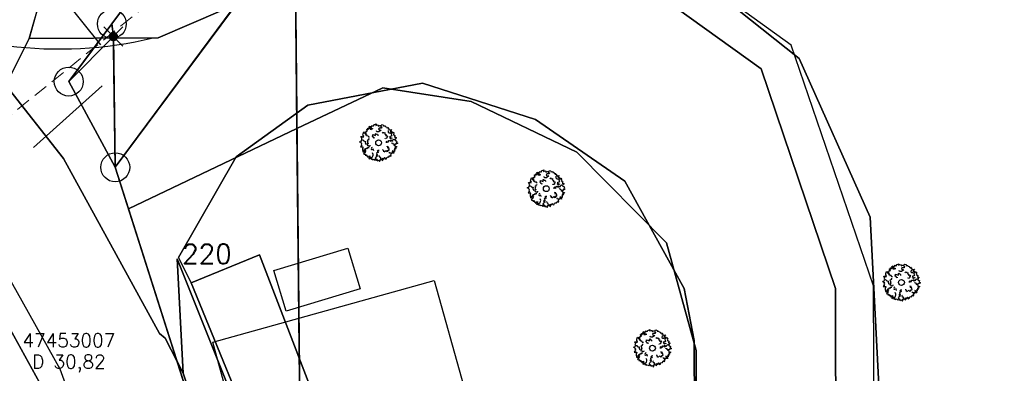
# Model space of a CAD drawing. Header units: metres. Extents: x 339653 to 341672, y 5744753 to 5747397.
# Tile 108 of 256: x 340483 to 340534, y 5745898 to 5745916. Entities that reach past the tile are written whole.
import ezdxf

# ---------------------------------------------------------------- set-up
doc = ezdxf.new("R2010")
doc.units = ezdxf.units.M
doc.header["$LTSCALE"] = 0.03
doc.header["$XCLIPFRAME"] = 2
doc.header["$PDMODE"] = 3
doc.header["$PDSIZE"] = 0.5
doc.linetypes.add('STRICHLINIEX2', pattern=[38.1, 25.4, -12.7])
for name, color, linetype in [('0-Bild', 7, 'Continuous'), ('B-Straße', 83, 'Continuous'), ('BAEUME__AKTUELLER_DATENSTAND_', 7, 'Continuous'), ('FLURSTUECKSNUMMER', 7, 'Continuous'), ('UMRINGE_FAHRBAHN', 7, 'Continuous'), ('UMRINGE_FLURSTUECKSABGRENZUNGEN', 7, 'Continuous'), ('UMRINGE_GEHWEG', 7, 'Continuous'), ('UMRINGE_GRUENSTREIFEN', 7, 'Continuous')]:
    doc.layers.add(name, color=color, linetype=linetype)
for name, color, linetype, lineweight in [('B-Baum', 83, 'Continuous', 25), ('B-V-Kanal_RW', 131, 'STRICHLINIEX2', 18), ('Flurstücke_Grenzpunkte', 7, 'Continuous', 25), ('Gewässer', 7, 'Continuous', 25), ('Siedlung', 7, 'Continuous', 25), ('Verkehr', 7, 'Continuous', 25)]:
    doc.layers.add(name, color=color, linetype=linetype, lineweight=lineweight)
doc.styles.add('FLURSTUECKSNUMMER', font='simplex.shx')
doc.styles.add('SCHACHTINFO_TXT_BESCHRIFTUNG', font='simplex.shx')
doc.styles.add('SCHACHTINFO_TXT_KR_BESCHRIFTUNG', font='simplex.shx')
picture_1 = doc.add_image_def('image7.jpg', size_in_pixel=(450, 300))
picture_2 = doc.add_image_def('image8.png', size_in_pixel=(1024, 564))

# ---------------------------------------------------------------- blocks, each defined once
blk = doc.blocks.new('2C00108')
at = {"layer": 'B-Baum'}
for p, q in [((1.19, 3.5), (1.11, 3.45)), ((2.22, 3.67), (2.16, 3.61)), ((0.26, 2.23), (0.23, 2.21)), ((0.68, 2.97), (0.57, 3.04)), ((3.68, 2.32), (3.63, 2.28)), ((0.63, 1.13), (0.61, 1.16)), ((1.15, 0.36), (1.15, 0.41)), ((1.73, 0.2), (1.76, 0.24)), ((2.18, 0.23), (2.23, 0.25)), ((3.28, 0.82), (3.33, 0.88))]:
    blk.add_line(p, q, dxfattribs=at)
for points in [[(0.26, 2.23), (0.19, 2.3), (0.26, 2.35), (0.14, 2.58), (0.29, 2.58), (0.28, 2.56), (0.42, 2.54), (0.36, 2.63), (0.43, 2.63), (0.35, 2.71), (0.36, 2.85), (0.43, 3.06), (0.57, 3.04), (0.57, 2.96), (0.5, 2.95), (0.59, 2.85), (0.65, 2.9), (0.69, 2.88), (0.62, 2.76), (0.75, 2.75), (0.75, 2.66), (0.85, 2.68), (0.92, 2.56), (1.03, 2.56)], [(0.68, 2.97), (0.64, 3.07), (0.7, 3.07), (0.7, 3.16), (0.82, 3.16), (0.73, 3.29), (0.73, 3.35), (0.81, 3.33), (0.85, 3.28), (0.85, 3.43), (0.93, 3.45), (0.93, 3.39), (0.98, 3.35), (1.02, 3.51), (0.96, 3.57), (1.08, 3.65), (1.1, 3.53), (1.11, 3.45), (1.08, 3.35), (1.21, 3.32), (1.21, 3.42), (1.32, 3.42), (1.31, 3.31)], [(1.4, 3.7), (1.35, 3.62), (1.23, 3.68), (1.19, 3.5)], [(1.4, 3.7), (1.46, 3.67), (1.48, 3.77), (1.72, 3.87), (1.66, 3.77), (1.66, 3.72), (1.82, 3.77), (1.93, 3.74), (1.92, 3.64), (2.11, 3.71), (2.2, 3.72), (2.16, 3.61), (2.28, 3.57), (2.24, 3.45), (2.01, 3.45), (1.95, 3.34), (2.06, 3.26), (2.21, 3.25), (1.97, 3.06), (1.77, 3.06), (1.76, 3.07), (1.74, 3.18)], [(2.22, 3.67), (2.3, 3.82), (2.44, 3.77), (2.45, 3.67), (2.63, 3.69), (2.64, 3.61), (2.77, 3.59), (2.8, 3.52), (2.8, 3.48), (2.95, 3.5), (2.89, 3.42), (3.05, 3.41), (2.99, 3.35), (3.1, 3.27)], [(2.95, 3.21), (2.94, 3.04), (3.03, 2.96), (3.19, 2.96), (3.24, 2.87), (3.27, 2.71), (3.32, 2.64), (3.07, 2.55), (3.17, 2.48), (3.09, 2.45), (3.2, 2.38), (3.29, 2.44), (3.36, 2.41)], [(3.1, 3.27), (3.3, 3.3), (3.14, 3.11), (3.32, 3.09), (3.32, 3.01), (3.29, 2.97), (3.3, 2.93), (3.39, 2.95), (3.45, 3.02), (3.53, 2.92), (3.48, 2.8), (3.56, 2.7), (3.65, 2.66), (3.61, 2.5), (3.65, 2.5), (3.76, 2.49), (3.76, 2.42), (3.68, 2.36), (3.68, 2.32)], [(0.24, 1.85), (0.11, 1.98), (0, 2.03), (0.05, 2.05), (0.14, 2.05), (0.23, 2.21), (0.35, 2.23), (0.4, 2.18), (0.39, 2.14), (0.5, 2.09), (0.61, 2.08), (0.59, 1.95), (0.62, 1.85), (0.67, 1.76)], [(1.02, 2.32), (0.89, 2.31), (0.89, 2.28), (0.9, 2.21), (0.78, 2.16), (0.8, 2.11), (0.86, 2.05), (0.79, 1.93), (0.86, 1.88), (0.88, 1.89), (0.84, 1.8), (0.77, 1.78), (0.77, 1.68), (0.87, 1.69), (0.86, 1.62), (0.99, 1.59), (1.02, 1.59), (1.1, 1.63), (1.1, 1.68)], [(1.51, 2.47), (1.51, 2.42), (1.4, 2.48), (1.45, 2.5), (1.4, 2.52), (1.29, 2.62), (1.36, 2.67), (1.36, 2.78), (1.65, 2.69), (1.65, 2.87), (1.69, 2.89), (1.75, 2.81), (1.84, 2.81), (1.87, 2.75), (1.87, 2.67)], [(2.31, 2.97), (2.42, 3.04), (2.43, 3.01), (2.47, 2.95), (2.6, 2.98), (2.61, 2.92), (2.6, 2.84), (2.72, 2.79), (2.7, 2.71), (2.67, 2.7), (2.76, 2.66), (2.83, 2.68), (2.88, 2.6), (2.8, 2.54), (2.85, 2.5), (2.76, 2.39), (2.74, 2.38), (2.65, 2.36), (2.63, 2.4)], [(2.78, 1.92), (2.78, 2.06), (2.85, 2.12), (2.87, 1.99), (2.99, 2.05), (2.99, 2.17), (3.05, 2.19), (3.23, 2.09), (3.23, 2.25), (3.32, 2.12), (3.43, 2.17), (3.43, 2.23), (3.54, 2.32), (3.63, 2.28), (3.67, 2.19), (3.83, 2.14), (3.77, 2.04), (3.79, 1.97), (3.92, 1.89), (3.79, 1.83), (3.7, 1.84), (3.69, 1.76), (3.48, 1.77), (3.47, 1.86), (3.33, 1.91), (3.29, 1.95)], [(0.24, 1.85), (0.16, 1.8), (0.23, 1.73), (0.09, 1.52), (0.24, 1.51), (0.23, 1.53), (0.37, 1.53), (0.31, 1.44), (0.37, 1.44), (0.29, 1.36), (0.29, 1.23), (0.33, 1.01), (0.47, 1.02), (0.48, 1.1), (0.42, 1.11), (0.51, 1.21), (0.57, 1.15), (0.61, 1.16), (0.55, 1.3), (0.68, 1.3), (0.69, 1.38), (0.79, 1.35), (0.86, 1.46), (0.98, 1.45)], [(0.63, 1.13), (0.56, 1.03), (0.54, 1), (0.59, 0.92), (0.41, 0.8), (0.47, 0.77), (0.66, 0.74), (0.57, 0.67), (0.67, 0.66), (0.72, 0.71), (0.74, 0.56), (0.86, 0.59), (0.83, 0.53), (0.86, 0.45), (0.95, 0.49), (1.05, 0.61), (1.04, 0.49), (0.96, 0.38), (0.97, 0.3), (1.15, 0.41), (1.25, 0.44), (1.34, 0.48), (1.38, 0.66), (1.39, 0.73), (1.33, 0.89)], [(1.45, 1.12), (1.41, 1.29), (1.26, 1.2), (1.22, 1.22), (1.26, 1.32), (1.21, 1.39), (1.25, 1.44), (1.32, 1.49)], [(2.01, 1.14), (1.87, 1.13), (1.8, 1.06), (1.94, 1.05), (1.88, 0.93), (1.76, 0.92), (1.75, 0.86), (1.84, 0.68), (1.69, 0.68), (1.82, 0.6), (1.76, 0.48), (1.71, 0.48), (1.62, 0.37), (1.66, 0.28), (1.76, 0.24), (1.81, 0.08), (1.91, 0.14), (1.97, 0.13), (2.06, 0), (2.11, 0.13), (2.11, 0.22), (2.18, 0.23), (2.17, 0.43), (2.08, 0.44), (2.03, 0.59), (1.99, 0.62)], [(2.37, 1.24), (2.38, 1.21), (2.38, 1.19), (2.46, 1.16), (2.46, 1.11), (2.42, 1.07), (2.52, 1.06), (2.52, 1), (2.75, 1.15), (2.8, 1.05), (2.94, 1.08), (2.86, 1.16), (2.95, 1.19), (3.04, 1.18), (3.05, 1.27), (3.02, 1.28), (3.04, 1.39), (2.85, 1.41), (2.96, 1.46), (2.95, 1.53), (2.9, 1.51), (2.85, 1.54), (2.85, 1.58)], [(3.48, 1.77), (3.61, 1.69), (3.64, 1.68), (3.62, 1.58), (3.84, 1.54), (3.8, 1.49), (3.64, 1.39), (3.75, 1.36), (3.66, 1.31), (3.6, 1.34), (3.64, 1.19), (3.52, 1.17), (3.58, 1.13), (3.58, 1.04), (3.47, 1.04), (3.34, 1.11), (3.39, 1.01), (3.51, 0.94), (3.54, 0.86), (3.33, 0.88), (3.23, 0.87), (3.12, 0.87), (3.04, 0.99)], [(1.15, 0.36), (1.15, 0.33), (1.21, 0.21), (1.31, 0.28), (1.36, 0.2), (1.52, 0.24), (1.55, 0.15), (1.62, 0.18), (1.7, 0.14), (1.73, 0.2)], [(2.23, 0.25), (2.38, 0.11), (2.35, 0.35), (2.51, 0.27), (2.55, 0.35), (2.54, 0.39), (2.57, 0.43), (2.65, 0.36), (2.66, 0.27), (2.78, 0.31), (2.8, 0.44), (2.92, 0.48), (3.01, 0.47), (3.07, 0.62), (3.1, 0.6), (3.2, 0.56), (3.24, 0.61), (3.2, 0.71), (3.28, 0.82)]]:
    blk.add_lwpolyline(points, dxfattribs=at)
blk.add_circle((1.96, 1.94), 0.3, dxfattribs=at)
blk = doc.blocks.new('CIRCLE')
at = {"layer": 'B-Baum'}
blk.add_blockref('2C00108', (-1.98, -1.95), dxfattribs=at)
blk = doc.blocks.new('Grenzpunkt. Abmarkung nach Quellenlage nicht zu spezifizieren')
at = {"lineweight": -2}
blk.add_hatch(color=256, dxfattribs=at).paths.add_polyline_path([(0, 0.165, -1), (0, -0.165, -1)], flags=0)
blk.add_point((0, 0), dxfattribs=at)
blk = doc.blocks.new('Grenzpunkt mit Abmarkung (Marke)')
at = {"lineweight": -2}
blk.add_circle((0, 0), 0.499, dxfattribs=at)

msp = doc.modelspace()

# ---------------------------------------------------------------- linework, layer by layer
at = {"layer": 'B-Straße'}
msp.add_arc((340484.666, 5745935.118), 20.833, 241.7698, 283.4806, dxfattribs=at)
at = {"layer": 'B-V-Kanal_RW', "color": 83}
msp.add_polyline3d([(340744.85, 5745960.895, 0), (340744.1, 5745962.072, 0), (340562.484, 5745961.724, 0), (340559.525, 5745950.066, 0), (340514.458, 5745949.196, 0), (340507.542, 5745940.757, 0), (340492.882, 5745919.528, 0), (340475.395, 5745905.434, 0), (340475.806, 5745905.491, 0)], dxfattribs=at)
msp.add_polyline3d([(340744.85, 5745960.895, 0), (340744.1, 5745962.072, 0), (340562.484, 5745961.724, 0), (340559.525, 5745950.066, 0), (340514.458, 5745949.196, 0), (340507.542, 5745940.757, 0), (340492.882, 5745919.528, 0), (340475.395, 5745905.434, 0), (340475.806, 5745905.491, 0)], dxfattribs=at)
msp.add_polyline3d([(340744.85, 5745960.895, 0), (340744.1, 5745962.072, 0), (340562.484, 5745961.724, 0), (340559.525, 5745950.066, 0), (340514.458, 5745949.196, 0), (340507.542, 5745940.757, 0), (340492.882, 5745919.528, 0), (340475.395, 5745905.434, 0), (340475.806, 5745905.491, 0)], dxfattribs=at)
msp.add_polyline3d([(340744.85, 5745960.895, 0), (340744.1, 5745962.072, 0), (340562.484, 5745961.724, 0), (340559.525, 5745950.066, 0), (340514.458, 5745949.196, 0), (340507.542, 5745940.757, 0), (340492.882, 5745919.528, 0), (340475.395, 5745905.434, 0), (340475.806, 5745905.491, 0)], dxfattribs=at)
at = {"layer": 'Flurstücke_Grenzpunkte', "color": 83}
for p, q in [((340484.16, 5745917.785), (340486.801, 5745914.499)), ((340483.321, 5745909.202), (340486.887, 5745912.378))]:
    msp.add_line(p, q, dxfattribs=at)
for points in [[(340492.103, 5745791.779), (340491.494, 5745859.471), (340489.819, 5745878.938), (340487.768, 5745885.024), (340483.83, 5745896.708), (340477.553, 5745908.077), (340463.675, 5745913.495), (340469.679, 5745921.638), (340473.462, 5745919.007), (340474.812, 5745916.763), (340477.998, 5745916.033), (340482.734, 5745923.583), (340486.006, 5745924.138), (340489.794, 5745927.112), (340484.661, 5745926.764), (340490.096, 5745934.868), (340507.57, 5745961.683), (340515.2, 5745976.717)], [(340519.725, 5745971.238), (340514.968, 5745963.266), (340506.727, 5745951.36), (340511.881, 5745948.261), (340487.383, 5745915.582), (340485.15, 5745912.6), (340487.562, 5745908.17), (340488.245, 5745906.028), (340497.299, 5745877.625), (340497.32, 5745875.49), (340497.46, 5745861.627), (340498.163, 5745791.788)]]:
    msp.add_lwpolyline(points, dxfattribs=at)
for points in [[(340497.32, 5745875.49), (340497.299, 5745877.625), (340496.964, 5745910.169), (340496.87, 5745919.491), (340496.858, 5745920.693), (340498.828, 5745924.371), (340513.746, 5745945.683), (340518.779, 5745947.416), (340562.122, 5745947.526), (340562.164, 5745950.527), (340681.999, 5745950.851), (340685.011, 5745946.856), (340685.145, 5745863.082), (340684.15, 5745863.074), (340528.012, 5745861.864), (340497.46, 5745861.627)], [(340487.562, 5745908.17), (340487.461, 5745914.928), (340487.383, 5745915.582), (340511.881, 5745948.261), (340513.746, 5745945.683), (340498.828, 5745924.371), (340496.858, 5745920.693), (340495.728, 5745919.171)], [(340487.562, 5745908.17), (340495.728, 5745919.171), (340496.858, 5745920.693), (340496.87, 5745919.491), (340496.964, 5745910.169), (340497.299, 5745877.625), (340488.245, 5745906.028)], [(340487.461, 5745914.928), (340485.15, 5745912.6), (340487.383, 5745915.582)], [(340485.15, 5745912.6), (340487.461, 5745914.928), (340487.562, 5745908.17)], [(340463.812, 5745901.502), (340461.78, 5745900.95), (340457.597, 5745905.247), (340463.675, 5745913.495), (340477.553, 5745908.077), (340483.83, 5745896.708), (340487.768, 5745885.024), (340487.999, 5745859.442), (340485.995, 5745874.377), (340481.852, 5745888.642), (340478.974, 5745896.248), (340474.564, 5745902.328), (340473.992, 5745903.12), (340469.129, 5745905.459), (340469.01, 5745905.514), (340466.904, 5745905.067)]]:
    msp.add_lwpolyline(points, close=True, dxfattribs=at)
at = {"layer": 'Gewässer', "color": 83}
msp.add_lwpolyline([(340487.461, 5745914.928), (340487.383, 5745915.582), (340511.881, 5745948.261), (340518.273, 5745950.419), (340559.642, 5745950.525), (340562.164, 5745950.527), (340562.122, 5745947.526), (340518.779, 5745947.416), (340513.746, 5745945.683), (340498.828, 5745924.371), (340496.858, 5745920.693), (340495.728, 5745919.171), (340487.562, 5745908.17)], close=True, dxfattribs=at)
at = {"layer": 'Siedlung', "color": 83}
for points in [[(340495.728, 5745919.171), (340496.858, 5745920.693), (340498.828, 5745924.371), (340513.746, 5745945.683), (340518.779, 5745947.416), (340562.122, 5745947.526), (340562.164, 5745950.527), (340681.999, 5745950.851), (340685.011, 5745946.856), (340685.145, 5745863.082), (340684.15, 5745863.074), (340528.012, 5745861.864), (340528.019, 5745863.079), (340528.048, 5745878.194), (340526.638, 5745905.598), (340522.968, 5745913.793), (340516.589, 5745918.87), (340510.777, 5745921.07), (340504.737, 5745921.703), (340496.87, 5745919.491)], [(340488.245, 5745906.028), (340496.964, 5745910.169), (340501.413, 5745912.281), (340505.992, 5745911.573), (340511.459, 5745908.952), (340516.092, 5745904.275), (340517.626, 5745898.709), (340517.584, 5745883.364), (340514.761, 5745876.812), (340511.693, 5745873.66), (340508.425, 5745871.878), (340504.737, 5745872.071), (340497.32, 5745875.49), (340497.299, 5745877.625)]]:
    msp.add_lwpolyline(points, close=True, dxfattribs=at)
at = {"layer": 'UMRINGE_FAHRBAHN', "color": 83}
for points in [[(340481.899, 5745912.424, 0), (340483.108, 5745914.826, 0), (340483.671, 5745916.834, 0), (340487.965, 5745923.442, 0), (340498.321, 5745939.288, 0), (340505.402, 5745950.454, 0), (340508.076, 5745951.734, 0), (340511.21, 5745952.505, 0), (340511.927, 5745954.147, 0), (340506.131, 5745957.591, 0), (340502.61, 5745951.66, 0), (340495.791, 5745940.793, 0), (340485.785, 5745924.944, 0), (340481.175, 5745918.439, 0), (340478.967, 5745916.809, 0), (340477.439, 5745917.362, 0), (340481.899, 5745912.424, 0)], [(340496.657, 5745868.324, 0), (340497.066, 5745861.255, 0), (340497.224, 5745860.478, 0), (340499.343, 5745864.544, 0), (340502.227, 5745865.335, 0), (340505.675, 5745862.873, 0), (340510.92, 5745862.829, 0), (340511.826, 5745865.399, 0), (340513.833, 5745867.017, 0), (340522.181, 5745874.148, 0), (340524.888, 5745883.755, 0), (340524.843, 5745901.911, 0), (340521.006, 5745913.259, 0), (340512.872, 5745919.1, 0)], [(340494.725, 5745916.998, 0), (340489.784, 5745914.86, 0), (340483.108, 5745914.826, 0), (340481.899, 5745912.424, 0), (340484.885, 5745908.628, 0), (340489.856, 5745899.575, 0), (340490.137, 5745899.343, 0), (340491.083, 5745897.532, 0), (340490.766, 5745903.44, 0), (340495.003, 5745892.846, 0), (340496.666, 5745886.573, 0), (340498.459, 5745875.659, 0), (340495.715, 5745878.996, 0), (340496.481, 5745871.358, 0), (340496.657, 5745868.324, 0)], [(340493.824, 5745908.718, 0), (340497.536, 5745911.377, 0), (340503.466, 5745912.513, 0), (340509.312, 5745910.64, 0), (340513.934, 5745907.446, 0), (340517.018, 5745901.904, 0), (340517.528, 5745899.221, 0), (340517.59, 5745884.417, 0), (340515.567, 5745878.766, 0), (340511.037, 5745873.718, 0), (340506.214, 5745872.006, 0), (340501.385, 5745873.337, 0), (340498.544, 5745875.536, 0), (340496.972, 5745886.45, 0), (340495.233, 5745893.077, 0), (340491.485, 5745902.2, 0), (340490.839, 5745903.517, 0), (340493.824, 5745908.718, 0)], [(340480.26, 5745905.646, 0), (340484.689, 5745897.757, 0), (340487.494, 5745890.064, 0), (340492.888, 5745891.523, 0), (340493.083, 5745891.645, 0), (340491.083, 5745897.532, 0), (340490.137, 5745899.343, 0), (340489.856, 5745899.575, 0), (340484.885, 5745908.628, 0), (340481.899, 5745912.424, 0), (340477.906, 5745907.592, 0), (340480.26, 5745905.646, 0)]]:
    msp.add_polyline3d(points, dxfattribs=at)
at = {"layer": 'UMRINGE_FLURSTUECKSABGRENZUNGEN', "color": 83}
for points in [[(340463.675, 5745913.495, 0), (340477.553, 5745908.077, 0), (340483.83, 5745896.708, 0), (340487.768, 5745885.024, 0), (340489.819, 5745878.938, 0), (340491.494, 5745859.471, 0), (340492.103, 5745791.779, 0), (340498.163, 5745791.788, 0), (340497.683, 5745839.482, 0), (340497.46, 5745861.627, 0), (340497.299, 5745877.625, 0), (340489.923, 5745900.764, 0), (340487.562, 5745908.17, 0), (340485.15, 5745912.6, 0), (340486.375, 5745914.236, 0), (340487.383, 5745915.582, 0), (340487.988, 5745916.389, 0), (340495.709, 5745926.711, 0), (340511.836, 5745948.273, 0), (340506.595, 5745951.422, 0), (340511.057, 5745957.845, 0), (340514.865, 5745963.328, 0), (340519.583, 5745971.191, 0)], [(340497.299, 5745877.625, 0), (340497.46, 5745861.627, 0), (340510.839, 5745861.731, 0), (340528.012, 5745861.864, 0), (340684.15, 5745863.074, 0), (340685.145, 5745863.082, 0), (340684.903, 5745946.823, 0), (340681.905, 5745950.812, 0), (340562.164, 5745950.527, 0), (340562.122, 5745947.526, 0), (340518.763, 5745947.415, 0), (340513.722, 5745945.684, 0), (340498.826, 5745924.373, 0), (340496.859, 5745920.693, 0), (340496.888, 5745917.886, 0), (340496.958, 5745910.969, 0), (340497.299, 5745877.625, 0)], [(340487.461, 5745914.928, 0), (340487.47, 5745914.324, 0), (340487.562, 5745908.17, 0), (340493.221, 5745915.793, 0), (340496.165, 5745919.758, 0), (340496.859, 5745920.693, 0), (340498.826, 5745924.373, 0), (340513.722, 5745945.684, 0), (340511.836, 5745948.273, 0), (340495.709, 5745926.711, 0), (340487.988, 5745916.389, 0), (340487.383, 5745915.582, 0), (340487.461, 5745914.928, 0)], [(340487.562, 5745908.17, 0), (340489.923, 5745900.764, 0), (340497.299, 5745877.625, 0), (340496.958, 5745910.969, 0), (340496.888, 5745917.886, 0), (340496.859, 5745920.693, 0), (340496.165, 5745919.758, 0), (340493.221, 5745915.793, 0), (340487.562, 5745908.17, 0)], [(340485.15, 5745912.6, 0), (340487.461, 5745914.928, 0), (340487.383, 5745915.582, 0), (340486.375, 5745914.236, 0), (340485.15, 5745912.6, 0)], [(340485.15, 5745912.6, 0), (340487.562, 5745908.17, 0), (340487.47, 5745914.324, 0), (340487.461, 5745914.928, 0), (340485.15, 5745912.6, 0)], [(340461.78, 5745900.95, 0), (340463.812, 5745901.502, 0), (340466.904, 5745905.067, 0), (340469.01, 5745905.514, 0), (340469.129, 5745905.459, 0), (340473.992, 5745903.12, 0), (340474.564, 5745902.328, 0), (340478.974, 5745896.248, 0), (340481.852, 5745888.642, 0), (340485.995, 5745874.377, 0), (340487.999, 5745859.442, 0), (340487.768, 5745885.024, 0), (340483.83, 5745896.708, 0), (340477.553, 5745908.077, 0), (340463.675, 5745913.495, 0), (340457.597, 5745905.247, 0), (340461.78, 5745900.95, 0)]]:
    msp.add_polyline3d(points, dxfattribs=at)
at = {"layer": 'UMRINGE_GEHWEG', "color": 83}
for points in [[(340512.872, 5745919.1, 0), (340521.006, 5745913.259, 0), (340524.843, 5745901.911, 0), (340524.888, 5745883.755, 0), (340522.181, 5745874.148, 0), (340513.833, 5745867.017, 0), (340511.826, 5745865.399, 0), (340510.92, 5745862.829, 0), (340515.801, 5745863.043, 0), (340519.223, 5745863.092, 0), (340527.666, 5745863.213, 0), (340527.579, 5745878.139, 0), (340526.918, 5745878.146, 0), (340526.883, 5745886.68, 0), (340526.82, 5745902.05, 0), (340522.558, 5745914.486, 0), (340513.588, 5745920.952, 0)], [(340483.647, 5745916.745, 0), (340483.108, 5745914.826, 0), (340489.784, 5745914.86, 0), (340494.725, 5745916.998, 0)], [(340491.083, 5745897.532, 0), (340493.083, 5745891.645, 0), (340493.924, 5745891.9, 0), (340495.341, 5745886.447, 0), (340494.503, 5745886.282, 0), (340495.431, 5745881.83, 0), (340495.715, 5745878.996, 0), (340498.459, 5745875.659, 0), (340496.666, 5745886.573, 0), (340495.003, 5745892.846, 0), (340490.766, 5745903.44, 0), (340491.083, 5745897.532, 0)]]:
    msp.add_polyline3d(points, dxfattribs=at)
at = {"layer": 'UMRINGE_GRUENSTREIFEN', "color": 83}
for points in [[(340493.824, 5745908.718, 0), (340490.839, 5745903.517, 0), (340491.485, 5745902.2, 0), (340495.027, 5745903.644, 0), (340502.983, 5745882.999, 0), (340501.348, 5745875.84, 0), (340498.544, 5745875.536, 0), (340501.385, 5745873.337, 0), (340506.214, 5745872.006, 0), (340511.037, 5745873.718, 0), (340515.567, 5745878.766, 0), (340517.59, 5745884.417, 0), (340517.528, 5745899.221, 0), (340517.018, 5745901.904, 0), (340513.934, 5745907.446, 0), (340509.312, 5745910.64, 0), (340503.466, 5745912.513, 0), (340497.536, 5745911.377, 0), (340493.824, 5745908.718, 0)], [(340498.544, 5745875.536, 0), (340501.348, 5745875.84, 0), (340502.983, 5745882.999, 0), (340495.027, 5745903.644, 0), (340491.485, 5745902.2, 0), (340495.233, 5745893.077, 0), (340496.972, 5745886.45, 0), (340498.544, 5745875.536, 0)]]:
    msp.add_polyline3d(points, dxfattribs=at)
at = {"layer": 'Verkehr', "color": 83}
for points in [[(340519.725, 5745971.238), (340514.968, 5745963.266), (340506.727, 5745951.36), (340511.881, 5745948.261), (340487.383, 5745915.582), (340485.15, 5745912.6), (340487.562, 5745908.17), (340488.245, 5745906.028), (340497.299, 5745877.625), (340497.32, 5745875.49), (340497.46, 5745861.627), (340498.163, 5745791.788), (340501.554, 5745791.793), (340501.568, 5745771.522), (340501.63, 5745678.14)], [(340516.589, 5745918.87), (340522.968, 5745913.793), (340526.638, 5745905.598), (340528.048, 5745878.194), (340528.019, 5745863.079), (340528.012, 5745861.864), (340497.46, 5745861.627), (340497.32, 5745875.49), (340504.737, 5745872.071), (340508.425, 5745871.878), (340511.693, 5745873.66), (340514.761, 5745876.812), (340517.584, 5745883.364), (340517.626, 5745898.709), (340516.092, 5745904.275), (340511.459, 5745908.952), (340505.992, 5745911.573), (340501.413, 5745912.281), (340496.964, 5745910.169), (340488.245, 5745906.028), (340487.562, 5745908.17), (340495.728, 5745919.171)]]:
    msp.add_lwpolyline(points, dxfattribs=at)
msp.add_lwpolyline([(340485.15, 5745912.6), (340487.383, 5745915.582), (340487.461, 5745914.928), (340487.562, 5745908.17)], close=True, dxfattribs=at)

# ---------------------------------------------------------------- block references
at = {"layer": 'BAEUME__AKTUELLER_DATENSTAND_', "xscale": 0.5027541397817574, "yscale": 0.5027541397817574, "zscale": 0.5027541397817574}
for p in [(340501.205, 5745909.444), (340509.884, 5745907.071), (340528.27, 5745902.225), (340515.379, 5745898.829)]:
    msp.add_blockref('CIRCLE', p, dxfattribs=at)
at = {"layer": 'Flurstücke_Grenzpunkte', "color": 83, "xscale": 1.5, "yscale": 1.5, "zscale": 1.5}
for name, p in [('Grenzpunkt mit Abmarkung (Marke)', (340487.383, 5745915.582)), ('Grenzpunkt. Abmarkung nach Quellenlage nicht zu spezifizieren', (340487.461, 5745914.928)), ('Grenzpunkt mit Abmarkung (Marke)', (340485.15, 5745912.6)), ('Grenzpunkt mit Abmarkung (Marke)', (340487.562, 5745908.17))]:
    msp.add_blockref(name, p, dxfattribs=at)

# ---------------------------------------------------------------- texts
at = {"layer": 'B-V-Kanal_RW', "color": 83, "char_height": 0.7, "attachment_point": 5}
for s, insert, style in [('47453007', (340485.16, 5745899.228), 'SCHACHTINFO_TXT_KR_BESCHRIFTUNG'), ('47453007', (340485.16, 5745899.228), 'SCHACHTINFO_TXT_BESCHRIFTUNG'), ('D 30,82', (340485.16, 5745898.019), 'SCHACHTINFO_TXT_KR_BESCHRIFTUNG'), ('D 30,82', (340485.16, 5745898.019), 'SCHACHTINFO_TXT_BESCHRIFTUNG')]:
    msp.add_mtext(s, dxfattribs=dict(at, insert=insert, style=style))
at = {"layer": 'FLURSTUECKSNUMMER', "color": 83, "insert": (340492.306, 5745903.193), "char_height": 1, "attachment_point": 8, "style": 'FLURSTUECKSNUMMER'}
msp.add_mtext('220', dxfattribs=at)

# ---------------------------------------------------------------- pictures from other files: only their frames are drawn
at = {"layer": '0-Bild'}
image = msp.add_image(picture_2, insert=(340499.597, 5745904), size_in_units=(4, 2.203), rotation=-163.2187, dxfattribs=at)
image.dxf.flags = 7
image = msp.add_image(picture_1, insert=(340503.78, 5745903.391, -31.229), size_in_units=(11.906, 7.937), rotation=-164.435, dxfattribs=at)
image.set_boundary_path([(-0.5, 42.275), (449.5, 257.48)])

doc.saveas('drawing.dxf')
